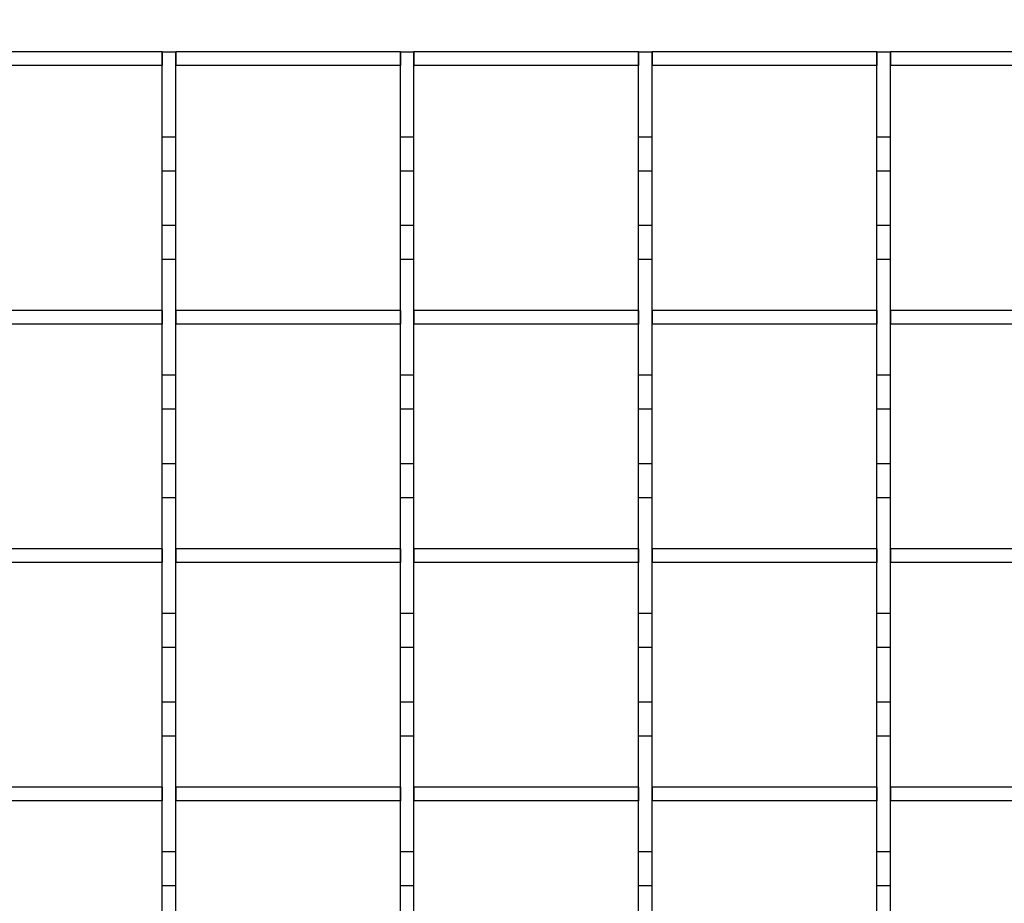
# Model space of a CAD drawing. Extents: x -72 to 51457, y 0 to 26838.
# Tile 56 of 203: x 6979 to 7124, y 9638 to 9767. Entities that reach past the tile are written whole.
import ezdxf
from ezdxf.enums import TextEntityAlignment as Align

# ---------------------------------------------------------------- set-up
doc = ezdxf.new("R2010")
doc.units = 0
doc.header["$LTSCALE"] = 12
for name, pattern in [('LDM', [0]), ('LEA', [0]), ('LFUN', [0]), ('SOLID_THIN', [0])]:
    doc.linetypes.add(name, pattern=pattern)
doc.layers.get('0').update_dxf_attribs({"linetype": 'CONTINUOUS'})
doc.layers.add('4', color=7, linetype='CONTINUOUS')
doc.styles.get("Standard").update_dxf_attribs({"font": 'medtext', "width": 0.75})
doc.styles.add('TDM', font='TXT', dxfattribs={"width": 0.675})
doc.dimstyles.new('MEDDIM1621', dxfattribs={"dimscale": 20, "dimtxt": 6, "dimasz": 3.5, "dimexe": 2.5, "dimexo": 2.5, "dimgap": 1.665, "dimtad": 1, "dimdec": 4, "dimrnd": 1, "dimzin": 12, "dimdsep": 46, "dimtxsty": 'Standard', "dimblk": 'MEDFUNV_7', "dimcen": 30, "dimclrd": 7, "dimclre": 7, "dimclrt": 7, "dimadec": 0, "dimazin": 0, "dimtfac": 0.7, "dimtdec": 4, "dimtmove": 0, "dimatfit": 3, "dimldrblk": 'MEDFUNV_7', "dimfxl": 0, "dimtolj": 1, "dimtzin": 0, "dimarcsym": 0})
doc.dimstyles.new('MEDDIM1642', dxfattribs={"dimscale": 20, "dimtxt": 6, "dimasz": 3.5, "dimexe": 2.5, "dimexo": 2.5, "dimgap": 1.665, "dimtad": 1, "dimdec": 4, "dimrnd": 1, "dimzin": 12, "dimdsep": 46, "dimtxsty": 'Standard', "dimblk": 'MEDFUNV_7', "dimcen": 30, "dimclrd": 7, "dimclre": 7, "dimclrt": 7, "dimadec": 0, "dimazin": 0, "dimtfac": 0.7, "dimtdec": 4, "dimtmove": 0, "dimatfit": 3, "dimldrblk": 'MEDFUNV_7', "dimfxl": 0, "dimtolj": 1, "dimtzin": 0, "dimarcsym": 0})
doc.dimstyles.new('MEDDIM8157', dxfattribs={"dimscale": 20, "dimtxt": 6, "dimasz": 3.5, "dimexe": 2.5, "dimexo": 2.5, "dimgap": 1.665, "dimtad": 1, "dimdec": 4, "dimrnd": 1, "dimzin": 12, "dimdsep": 46, "dimtxsty": 'Standard', "dimblk": 'MEDFUNV_7', "dimcen": 30, "dimclrd": 7, "dimclre": 7, "dimclrt": 7, "dimadec": 0, "dimazin": 0, "dimtfac": 0.7, "dimtdec": 4, "dimtmove": 0, "dimatfit": 3, "dimldrblk": 'MEDFUNV_7', "dimfxl": 0, "dimtolj": 1, "dimtzin": 0, "dimarcsym": 0})

# ---------------------------------------------------------------- blocks, each defined once
blk = doc.blocks.new('MEDFUNV_6')
at = {"color": 0, "linetype": 'LFUN', "lineweight": -2}
for points in [[(1, 0.1333), (0, 0), (1, -0.1333), (1, 0.1333)], [(1, 0.1111), (0.1667, 0), (1, -0.1111)], [(1, 0.0889), (0.3333, 0), (1, -0.0889)], [(1, 0.0667), (0.5, 0), (1, -0.0667)], [(1, 0.0444), (0.6667, 0), (1, -0.0444)], [(1, 0.0222), (0.8333, 0), (1, -0.0222)]]:
    blk.add_lwpolyline(points, dxfattribs=at)
blk = doc.blocks.new('MEDFUNV_7')
at = {"color": 0, "linetype": 'LFUN', "lineweight": -2}
for points in [[(-1, 0.1333), (0, 0), (-1, -0.1333), (-1, 0.1333)], [(-1, 0.1111), (-0.1667, 0), (-1, -0.1111)], [(-1, 0.0889), (-0.3333, 0), (-1, -0.0889)], [(-1, 0.0667), (-0.5, 0), (-1, -0.0667)], [(-1, 0.0444), (-0.6667, 0), (-1, -0.0444)], [(-1, 0.0222), (-0.8333, 0), (-1, -0.0222)]]:
    blk.add_lwpolyline(points, dxfattribs=at)
blk = doc.blocks.new('MEDCLUMP_DIM_1622_')
at = {"layer": '4', "color": 7, "linetype": 'LEA', "lineweight": 25}
for p, q in [((7546.26, 10414.68), (3300.76, 10414.68)), ((5818.11, 9552.68), (3300.76, 9552.68))]:
    blk.add_line(p, q, dxfattribs=at)
at = {"layer": '4', "color": 7, "linetype": 'LDM', "lineweight": 25}
blk.add_line((3350.76, 10414.68), (3350.76, 9552.68), dxfattribs=at)
at = {"layer": '4', "color": 7, "linetype": 'LDM', "lineweight": 25, "xscale": 70, "yscale": 70, "zscale": 70, "rotation": 270}
for name, p in [('MEDFUNV_6', (3350.76, 10414.68)), ('MEDFUNV_7', (3350.76, 9552.68))]:
    blk.add_blockref(name, p, dxfattribs=at)
at = {"layer": '4', "color": 7, "lineweight": 25, "style": 'TDM', "width": 0.675}
blk.add_text('862', height=120, rotation=90, dxfattribs=at).set_placement((3350.76, 9875.68), align=Align.BOTTOM_LEFT)
blk = doc.blocks.new('*D76')
at = {"lineweight": 0}
blk.add_blockref('MEDCLUMP_DIM_1622_', (0, 0), dxfattribs=at)
blk = doc.blocks.new('MEDCLUMP_DIM_1643_')
at = {"layer": '4', "color": 7, "linetype": 'LEA', "lineweight": 25}
for p, q in [((5834.76, 9566.68), (5834.76, 10860.26)), ((10834.76, 9478.68), (10834.76, 10860.26))]:
    blk.add_line(p, q, dxfattribs=at)
at = {"layer": '4', "color": 7, "linetype": 'LDM', "lineweight": 25}
blk.add_line((5834.76, 10810.26), (10834.76, 10810.26), dxfattribs=at)
at = {"layer": '4', "color": 7, "linetype": 'LDM', "lineweight": 25, "xscale": 70, "yscale": 70, "zscale": 70}
for name, p in [('MEDFUNV_6', (5834.76, 10810.26)), ('MEDFUNV_7', (10834.76, 10810.26))]:
    blk.add_blockref(name, p, dxfattribs=at)
at = {"layer": '4', "color": 7, "lineweight": 25, "style": 'TDM', "width": 0.781579}
blk.add_text('5000', height=120, dxfattribs=at).set_placement((8186.26, 10810.26), align=Align.BOTTOM_LEFT)
blk = doc.blocks.new('*D70')
at = {"lineweight": 0}
blk.add_blockref('MEDCLUMP_DIM_1643_', (0, 0), dxfattribs=at)
blk = doc.blocks.new('MEDCLUMP_DIM_8158_')
at = {"layer": '4', "color": 7, "linetype": 'LEA', "lineweight": 25}
for p, q in [((5834.76, 10690.47), (5834.76, 11104.98)), ((11834.76, 9566.34), (11834.76, 11104.98))]:
    blk.add_line(p, q, dxfattribs=at)
at = {"layer": '4', "color": 7, "linetype": 'LDM', "lineweight": 25}
blk.add_line((5834.76, 11054.98), (11834.76, 11054.98), dxfattribs=at)
at = {"layer": '4', "color": 7, "linetype": 'LDM', "lineweight": 25, "xscale": 70, "yscale": 70, "zscale": 70}
for name, p in [('MEDFUNV_6', (5834.76, 11054.98)), ('MEDFUNV_7', (11834.76, 11054.98))]:
    blk.add_blockref(name, p, dxfattribs=at)
at = {"layer": '4', "color": 7, "lineweight": 25, "style": 'TDM'}
for s, width, p in [('( Option Aquaclean)', 0.748515, (8267.25, 11054.98)), ('6000', 0.781579, (7890.26, 11054.98))]:
    blk.add_text(s, height=120, dxfattribs=dict(at, width=width)).set_placement(p, align=Align.BOTTOM_LEFT)
blk = doc.blocks.new('*D16')
at = {"lineweight": 0}
blk.add_blockref('MEDCLUMP_DIM_8158_', (0, 0), dxfattribs=at)
blk = doc.blocks.new('Vela_Drauf')
at = {"color": 7, "linetype": 'SOLID_THIN', "lineweight": 25}
for p, q in [((7000.26, 9762.68), (6967.26, 9762.68)), ((7000.26, 9750.18), (7000.26, 9762.68)), ((7000.26, 9762.68), (7002.26, 9762.68)), ((7000.26, 9762.68), (7000.26, 9760.68)), ((7002.26, 9750.18), (7002.26, 9762.68)), ((7002.26, 9762.68), (7002.26, 9760.68)), ((7035.26, 9762.68), (7002.26, 9762.68)), ((7035.26, 9750.18), (7035.26, 9762.68)), ((7035.26, 9762.68), (7037.26, 9762.68)), ((7035.26, 9762.68), (7035.26, 9760.68)), ((7037.26, 9750.18), (7037.26, 9762.68)), ((7037.26, 9762.68), (7037.26, 9760.68)), ((7070.26, 9762.68), (7037.26, 9762.68)), ((7070.26, 9750.18), (7070.26, 9762.68)), ((7070.26, 9762.68), (7072.26, 9762.68)), ((7070.26, 9762.68), (7070.26, 9760.68)), ((7072.26, 9750.18), (7072.26, 9762.68)), ((7072.26, 9762.68), (7072.26, 9760.68)), ((7105.26, 9762.68), (7072.26, 9762.68)), ((7105.26, 9750.18), (7105.26, 9762.68)), ((7105.26, 9762.68), (7107.26, 9762.68)), ((7105.26, 9762.68), (7105.26, 9760.68)), ((7107.26, 9750.18), (7107.26, 9762.68)), ((7107.26, 9762.68), (7107.26, 9760.68)), ((7140.26, 9762.68), (7107.26, 9762.68)), ((7000.26, 9760.68), (6967.26, 9760.68)), ((7035.26, 9760.68), (7002.26, 9760.68)), ((7070.26, 9760.68), (7037.26, 9760.68)), ((7105.26, 9760.68), (7072.26, 9760.68)), ((7140.26, 9760.68), (7107.26, 9760.68)), ((7002.26, 9750.18), (7000.26, 9750.18)), ((7000.26, 9745.18), (7000.26, 9750.18)), ((7002.26, 9745.18), (7002.26, 9750.18)), ((7037.26, 9750.18), (7035.26, 9750.18)), ((7035.26, 9745.18), (7035.26, 9750.18)), ((7037.26, 9745.18), (7037.26, 9750.18)), ((7072.26, 9750.18), (7070.26, 9750.18)), ((7070.26, 9745.18), (7070.26, 9750.18)), ((7072.26, 9745.18), (7072.26, 9750.18)), ((7107.26, 9750.18), (7105.26, 9750.18)), ((7105.26, 9745.18), (7105.26, 9750.18)), ((7107.26, 9745.18), (7107.26, 9750.18)), ((7002.26, 9745.18), (7000.26, 9745.18)), ((7000.26, 9737.18), (7000.26, 9745.18)), ((7002.26, 9737.18), (7002.26, 9745.18)), ((7037.26, 9745.18), (7035.26, 9745.18)), ((7035.26, 9737.18), (7035.26, 9745.18)), ((7037.26, 9737.18), (7037.26, 9745.18)), ((7072.26, 9745.18), (7070.26, 9745.18)), ((7070.26, 9737.18), (7070.26, 9745.18)), ((7072.26, 9737.18), (7072.26, 9745.18)), ((7107.26, 9745.18), (7105.26, 9745.18)), ((7105.26, 9737.18), (7105.26, 9745.18)), ((7107.26, 9737.18), (7107.26, 9745.18)), ((7002.26, 9737.18), (7000.26, 9737.18)), ((7000.26, 9732.18), (7000.26, 9737.18)), ((7002.26, 9732.18), (7002.26, 9737.18)), ((7037.26, 9737.18), (7035.26, 9737.18)), ((7035.26, 9732.18), (7035.26, 9737.18)), ((7037.26, 9732.18), (7037.26, 9737.18)), ((7072.26, 9737.18), (7070.26, 9737.18)), ((7070.26, 9732.18), (7070.26, 9737.18)), ((7072.26, 9732.18), (7072.26, 9737.18)), ((7107.26, 9737.18), (7105.26, 9737.18)), ((7105.26, 9732.18), (7105.26, 9737.18)), ((7107.26, 9732.18), (7107.26, 9737.18)), ((7002.26, 9732.18), (7000.26, 9732.18)), ((7000.26, 9715.18), (7000.26, 9732.18)), ((7002.26, 9715.18), (7002.26, 9732.18)), ((7037.26, 9732.18), (7035.26, 9732.18)), ((7035.26, 9715.18), (7035.26, 9732.18)), ((7037.26, 9715.18), (7037.26, 9732.18)), ((7072.26, 9732.18), (7070.26, 9732.18)), ((7070.26, 9715.18), (7070.26, 9732.18)), ((7072.26, 9715.18), (7072.26, 9732.18)), ((7107.26, 9732.18), (7105.26, 9732.18)), ((7105.26, 9715.18), (7105.26, 9732.18)), ((7107.26, 9715.18), (7107.26, 9732.18)), ((7000.26, 9724.68), (6967.26, 9724.68)), ((7000.26, 9724.68), (7000.26, 9722.68)), ((7002.26, 9724.68), (7002.26, 9722.68)), ((7035.26, 9724.68), (7002.26, 9724.68)), ((7035.26, 9724.68), (7035.26, 9722.68)), ((7037.26, 9724.68), (7037.26, 9722.68)), ((7070.26, 9724.68), (7037.26, 9724.68)), ((7070.26, 9724.68), (7070.26, 9722.68)), ((7072.26, 9724.68), (7072.26, 9722.68)), ((7105.26, 9724.68), (7072.26, 9724.68)), ((7105.26, 9724.68), (7105.26, 9722.68)), ((7107.26, 9724.68), (7107.26, 9722.68)), ((7140.26, 9724.68), (7107.26, 9724.68)), ((7000.26, 9722.68), (6967.26, 9722.68)), ((7035.26, 9722.68), (7002.26, 9722.68)), ((7070.26, 9722.68), (7037.26, 9722.68)), ((7105.26, 9722.68), (7072.26, 9722.68)), ((7140.26, 9722.68), (7107.26, 9722.68)), ((7002.26, 9715.18), (7000.26, 9715.18)), ((7000.26, 9710.18), (7000.26, 9715.18)), ((7002.26, 9710.18), (7002.26, 9715.18)), ((7037.26, 9715.18), (7035.26, 9715.18)), ((7035.26, 9710.18), (7035.26, 9715.18)), ((7037.26, 9710.18), (7037.26, 9715.18)), ((7072.26, 9715.18), (7070.26, 9715.18)), ((7070.26, 9710.18), (7070.26, 9715.18)), ((7072.26, 9710.18), (7072.26, 9715.18)), ((7107.26, 9715.18), (7105.26, 9715.18)), ((7105.26, 9710.18), (7105.26, 9715.18)), ((7107.26, 9710.18), (7107.26, 9715.18)), ((7002.26, 9710.18), (7000.26, 9710.18)), ((7000.26, 9702.18), (7000.26, 9710.18)), ((7002.26, 9702.18), (7002.26, 9710.18)), ((7037.26, 9710.18), (7035.26, 9710.18)), ((7035.26, 9702.18), (7035.26, 9710.18)), ((7037.26, 9702.18), (7037.26, 9710.18)), ((7072.26, 9710.18), (7070.26, 9710.18)), ((7070.26, 9702.18), (7070.26, 9710.18)), ((7072.26, 9702.18), (7072.26, 9710.18)), ((7107.26, 9710.18), (7105.26, 9710.18)), ((7105.26, 9702.18), (7105.26, 9710.18)), ((7107.26, 9702.18), (7107.26, 9710.18)), ((7002.26, 9702.18), (7000.26, 9702.18)), ((7000.26, 9697.18), (7000.26, 9702.18)), ((7002.26, 9697.18), (7002.26, 9702.18)), ((7037.26, 9702.18), (7035.26, 9702.18)), ((7035.26, 9697.18), (7035.26, 9702.18)), ((7037.26, 9697.18), (7037.26, 9702.18)), ((7072.26, 9702.18), (7070.26, 9702.18)), ((7070.26, 9697.18), (7070.26, 9702.18)), ((7072.26, 9697.18), (7072.26, 9702.18)), ((7107.26, 9702.18), (7105.26, 9702.18)), ((7105.26, 9697.18), (7105.26, 9702.18)), ((7107.26, 9697.18), (7107.26, 9702.18)), ((7002.26, 9697.18), (7000.26, 9697.18)), ((7000.26, 9680.18), (7000.26, 9697.18)), ((7002.26, 9680.18), (7002.26, 9697.18)), ((7037.26, 9697.18), (7035.26, 9697.18)), ((7035.26, 9680.18), (7035.26, 9697.18)), ((7037.26, 9680.18), (7037.26, 9697.18)), ((7072.26, 9697.18), (7070.26, 9697.18)), ((7070.26, 9680.18), (7070.26, 9697.18)), ((7072.26, 9680.18), (7072.26, 9697.18)), ((7107.26, 9697.18), (7105.26, 9697.18)), ((7105.26, 9680.18), (7105.26, 9697.18)), ((7107.26, 9680.18), (7107.26, 9697.18)), ((7000.26, 9689.68), (6967.26, 9689.68)), ((7000.26, 9689.68), (7000.26, 9687.68)), ((7002.26, 9689.68), (7002.26, 9687.68)), ((7035.26, 9689.68), (7002.26, 9689.68)), ((7035.26, 9689.68), (7035.26, 9687.68)), ((7037.26, 9689.68), (7037.26, 9687.68)), ((7070.26, 9689.68), (7037.26, 9689.68)), ((7070.26, 9689.68), (7070.26, 9687.68)), ((7072.26, 9689.68), (7072.26, 9687.68)), ((7105.26, 9689.68), (7072.26, 9689.68)), ((7105.26, 9689.68), (7105.26, 9687.68)), ((7107.26, 9689.68), (7107.26, 9687.68)), ((7140.26, 9689.68), (7107.26, 9689.68)), ((7000.26, 9687.68), (6967.26, 9687.68)), ((7035.26, 9687.68), (7002.26, 9687.68)), ((7070.26, 9687.68), (7037.26, 9687.68)), ((7105.26, 9687.68), (7072.26, 9687.68)), ((7140.26, 9687.68), (7107.26, 9687.68)), ((7002.26, 9680.18), (7000.26, 9680.18)), ((7000.26, 9675.18), (7000.26, 9680.18)), ((7002.26, 9675.18), (7002.26, 9680.18)), ((7037.26, 9680.18), (7035.26, 9680.18)), ((7035.26, 9675.18), (7035.26, 9680.18)), ((7037.26, 9675.18), (7037.26, 9680.18)), ((7072.26, 9680.18), (7070.26, 9680.18)), ((7070.26, 9675.18), (7070.26, 9680.18)), ((7072.26, 9675.18), (7072.26, 9680.18)), ((7107.26, 9680.18), (7105.26, 9680.18)), ((7105.26, 9675.18), (7105.26, 9680.18)), ((7107.26, 9675.18), (7107.26, 9680.18)), ((7002.26, 9675.18), (7000.26, 9675.18)), ((7000.26, 9667.18), (7000.26, 9675.18)), ((7002.26, 9667.18), (7002.26, 9675.18)), ((7037.26, 9675.18), (7035.26, 9675.18)), ((7035.26, 9667.18), (7035.26, 9675.18)), ((7037.26, 9667.18), (7037.26, 9675.18)), ((7072.26, 9675.18), (7070.26, 9675.18)), ((7070.26, 9667.18), (7070.26, 9675.18)), ((7072.26, 9667.18), (7072.26, 9675.18)), ((7107.26, 9675.18), (7105.26, 9675.18)), ((7105.26, 9667.18), (7105.26, 9675.18)), ((7107.26, 9667.18), (7107.26, 9675.18)), ((7002.26, 9667.18), (7000.26, 9667.18)), ((7000.26, 9662.18), (7000.26, 9667.18)), ((7002.26, 9662.18), (7002.26, 9667.18)), ((7037.26, 9667.18), (7035.26, 9667.18)), ((7035.26, 9662.18), (7035.26, 9667.18)), ((7037.26, 9662.18), (7037.26, 9667.18)), ((7072.26, 9667.18), (7070.26, 9667.18)), ((7070.26, 9662.18), (7070.26, 9667.18)), ((7072.26, 9662.18), (7072.26, 9667.18)), ((7107.26, 9667.18), (7105.26, 9667.18)), ((7105.26, 9662.18), (7105.26, 9667.18)), ((7107.26, 9662.18), (7107.26, 9667.18)), ((7002.26, 9662.18), (7000.26, 9662.18)), ((7000.26, 9645.18), (7000.26, 9662.18)), ((7002.26, 9645.18), (7002.26, 9662.18)), ((7037.26, 9662.18), (7035.26, 9662.18)), ((7035.26, 9645.18), (7035.26, 9662.18)), ((7037.26, 9645.18), (7037.26, 9662.18)), ((7072.26, 9662.18), (7070.26, 9662.18)), ((7070.26, 9645.18), (7070.26, 9662.18)), ((7072.26, 9645.18), (7072.26, 9662.18)), ((7107.26, 9662.18), (7105.26, 9662.18)), ((7105.26, 9645.18), (7105.26, 9662.18)), ((7107.26, 9645.18), (7107.26, 9662.18)), ((7000.26, 9654.68), (6967.26, 9654.68)), ((7000.26, 9654.68), (7000.26, 9652.68)), ((7002.26, 9654.68), (7002.26, 9652.68)), ((7035.26, 9654.68), (7002.26, 9654.68)), ((7035.26, 9654.68), (7035.26, 9652.68)), ((7037.26, 9654.68), (7037.26, 9652.68)), ((7070.26, 9654.68), (7037.26, 9654.68)), ((7070.26, 9654.68), (7070.26, 9652.68)), ((7072.26, 9654.68), (7072.26, 9652.68)), ((7105.26, 9654.68), (7072.26, 9654.68)), ((7105.26, 9654.68), (7105.26, 9652.68)), ((7107.26, 9654.68), (7107.26, 9652.68)), ((7140.26, 9654.68), (7107.26, 9654.68)), ((7000.26, 9652.68), (6967.26, 9652.68)), ((7035.26, 9652.68), (7002.26, 9652.68)), ((7070.26, 9652.68), (7037.26, 9652.68)), ((7105.26, 9652.68), (7072.26, 9652.68)), ((7140.26, 9652.68), (7107.26, 9652.68)), ((7002.26, 9645.18), (7000.26, 9645.18)), ((7000.26, 9640.18), (7000.26, 9645.18)), ((7002.26, 9640.18), (7002.26, 9645.18)), ((7037.26, 9645.18), (7035.26, 9645.18)), ((7035.26, 9640.18), (7035.26, 9645.18)), ((7037.26, 9640.18), (7037.26, 9645.18)), ((7072.26, 9645.18), (7070.26, 9645.18)), ((7070.26, 9640.18), (7070.26, 9645.18)), ((7072.26, 9640.18), (7072.26, 9645.18)), ((7107.26, 9645.18), (7105.26, 9645.18)), ((7105.26, 9640.18), (7105.26, 9645.18)), ((7107.26, 9640.18), (7107.26, 9645.18)), ((7002.26, 9640.18), (7000.26, 9640.18)), ((7000.26, 9632.18), (7000.26, 9640.18)), ((7002.26, 9632.18), (7002.26, 9640.18)), ((7037.26, 9640.18), (7035.26, 9640.18)), ((7035.26, 9632.18), (7035.26, 9640.18)), ((7037.26, 9632.18), (7037.26, 9640.18)), ((7072.26, 9640.18), (7070.26, 9640.18)), ((7070.26, 9632.18), (7070.26, 9640.18)), ((7072.26, 9632.18), (7072.26, 9640.18)), ((7107.26, 9640.18), (7105.26, 9640.18)), ((7105.26, 9632.18), (7105.26, 9640.18)), ((7107.26, 9632.18), (7107.26, 9640.18))]:
    blk.add_line(p, q, dxfattribs=at)
blk = doc.blocks.new('Türen_Drauf')
at = {"color": 7, "linetype": 'SOLID_THIN', "lineweight": 25}
for p, q in [((7000.26, 9762.68), (6967.26, 9762.68)), ((7000.26, 9762.68), (7002.26, 9762.68)), ((7000.26, 9750.18), (7000.26, 9762.68)), ((7000.26, 9762.68), (7000.26, 9760.68)), ((7002.26, 9750.18), (7002.26, 9762.68)), ((7002.26, 9762.68), (7002.26, 9760.68)), ((7035.26, 9762.68), (7002.26, 9762.68)), ((7035.26, 9750.18), (7035.26, 9762.68)), ((7035.26, 9762.68), (7037.26, 9762.68)), ((7035.26, 9762.68), (7035.26, 9760.68)), ((7037.26, 9750.18), (7037.26, 9762.68)), ((7037.26, 9762.68), (7037.26, 9760.68)), ((7070.26, 9762.68), (7037.26, 9762.68)), ((7070.26, 9750.18), (7070.26, 9762.68)), ((7070.26, 9762.68), (7072.26, 9762.68)), ((7070.26, 9762.68), (7070.26, 9760.68)), ((7072.26, 9750.18), (7072.26, 9762.68)), ((7072.26, 9762.68), (7072.26, 9760.68)), ((7105.26, 9762.68), (7072.26, 9762.68)), ((7105.26, 9762.68), (7107.26, 9762.68)), ((7105.26, 9750.18), (7105.26, 9762.68)), ((7105.26, 9762.68), (7105.26, 9760.68)), ((7107.26, 9750.18), (7107.26, 9762.68)), ((7107.26, 9762.68), (7107.26, 9760.68)), ((7140.26, 9762.68), (7107.26, 9762.68)), ((7000.26, 9760.68), (6967.26, 9760.68)), ((7035.26, 9760.68), (7002.26, 9760.68)), ((7070.26, 9760.68), (7037.26, 9760.68)), ((7105.26, 9760.68), (7072.26, 9760.68)), ((7140.26, 9760.68), (7107.26, 9760.68)), ((7002.26, 9750.18), (7000.26, 9750.18)), ((7000.26, 9745.18), (7000.26, 9750.18)), ((7002.26, 9745.18), (7002.26, 9750.18)), ((7037.26, 9750.18), (7035.26, 9750.18)), ((7035.26, 9745.18), (7035.26, 9750.18)), ((7037.26, 9745.18), (7037.26, 9750.18)), ((7072.26, 9750.18), (7070.26, 9750.18)), ((7070.26, 9745.18), (7070.26, 9750.18)), ((7072.26, 9745.18), (7072.26, 9750.18)), ((7107.26, 9750.18), (7105.26, 9750.18)), ((7105.26, 9745.18), (7105.26, 9750.18)), ((7107.26, 9745.18), (7107.26, 9750.18)), ((7002.26, 9745.18), (7000.26, 9745.18)), ((7000.26, 9737.18), (7000.26, 9745.18)), ((7002.26, 9737.18), (7002.26, 9745.18)), ((7037.26, 9745.18), (7035.26, 9745.18)), ((7035.26, 9737.18), (7035.26, 9745.18)), ((7037.26, 9737.18), (7037.26, 9745.18)), ((7072.26, 9745.18), (7070.26, 9745.18)), ((7070.26, 9737.18), (7070.26, 9745.18)), ((7072.26, 9737.18), (7072.26, 9745.18)), ((7107.26, 9745.18), (7105.26, 9745.18)), ((7105.26, 9737.18), (7105.26, 9745.18)), ((7107.26, 9737.18), (7107.26, 9745.18)), ((7002.26, 9737.18), (7000.26, 9737.18)), ((7000.26, 9732.18), (7000.26, 9737.18)), ((7002.26, 9732.18), (7002.26, 9737.18)), ((7037.26, 9737.18), (7035.26, 9737.18)), ((7035.26, 9732.18), (7035.26, 9737.18)), ((7037.26, 9732.18), (7037.26, 9737.18)), ((7072.26, 9737.18), (7070.26, 9737.18)), ((7070.26, 9732.18), (7070.26, 9737.18)), ((7072.26, 9732.18), (7072.26, 9737.18)), ((7107.26, 9737.18), (7105.26, 9737.18)), ((7105.26, 9732.18), (7105.26, 9737.18)), ((7107.26, 9732.18), (7107.26, 9737.18)), ((7002.26, 9732.18), (7000.26, 9732.18)), ((7000.26, 9715.18), (7000.26, 9732.18)), ((7002.26, 9715.18), (7002.26, 9732.18)), ((7037.26, 9732.18), (7035.26, 9732.18)), ((7035.26, 9715.18), (7035.26, 9732.18)), ((7037.26, 9715.18), (7037.26, 9732.18)), ((7072.26, 9732.18), (7070.26, 9732.18)), ((7070.26, 9715.18), (7070.26, 9732.18)), ((7072.26, 9715.18), (7072.26, 9732.18)), ((7107.26, 9732.18), (7105.26, 9732.18)), ((7105.26, 9715.18), (7105.26, 9732.18)), ((7107.26, 9715.18), (7107.26, 9732.18)), ((7000.26, 9724.68), (6967.26, 9724.68)), ((7000.26, 9724.68), (7000.26, 9722.68)), ((7002.26, 9724.68), (7002.26, 9722.68)), ((7035.26, 9724.68), (7002.26, 9724.68)), ((7035.26, 9724.68), (7035.26, 9722.68)), ((7037.26, 9724.68), (7037.26, 9722.68)), ((7070.26, 9724.68), (7037.26, 9724.68)), ((7070.26, 9724.68), (7070.26, 9722.68)), ((7072.26, 9724.68), (7072.26, 9722.68)), ((7105.26, 9724.68), (7072.26, 9724.68)), ((7105.26, 9724.68), (7105.26, 9722.68)), ((7107.26, 9724.68), (7107.26, 9722.68)), ((7140.26, 9724.68), (7107.26, 9724.68)), ((7000.26, 9722.68), (6967.26, 9722.68)), ((7035.26, 9722.68), (7002.26, 9722.68)), ((7070.26, 9722.68), (7037.26, 9722.68)), ((7105.26, 9722.68), (7072.26, 9722.68)), ((7140.26, 9722.68), (7107.26, 9722.68)), ((7002.26, 9715.18), (7000.26, 9715.18)), ((7000.26, 9710.18), (7000.26, 9715.18)), ((7002.26, 9710.18), (7002.26, 9715.18)), ((7037.26, 9715.18), (7035.26, 9715.18)), ((7035.26, 9710.18), (7035.26, 9715.18)), ((7037.26, 9710.18), (7037.26, 9715.18)), ((7072.26, 9715.18), (7070.26, 9715.18)), ((7070.26, 9710.18), (7070.26, 9715.18)), ((7072.26, 9710.18), (7072.26, 9715.18)), ((7107.26, 9715.18), (7105.26, 9715.18)), ((7105.26, 9710.18), (7105.26, 9715.18)), ((7107.26, 9710.18), (7107.26, 9715.18)), ((7002.26, 9710.18), (7000.26, 9710.18)), ((7000.26, 9702.18), (7000.26, 9710.18)), ((7002.26, 9702.18), (7002.26, 9710.18)), ((7037.26, 9710.18), (7035.26, 9710.18)), ((7035.26, 9702.18), (7035.26, 9710.18)), ((7037.26, 9702.18), (7037.26, 9710.18)), ((7072.26, 9710.18), (7070.26, 9710.18)), ((7070.26, 9702.18), (7070.26, 9710.18)), ((7072.26, 9702.18), (7072.26, 9710.18)), ((7107.26, 9710.18), (7105.26, 9710.18)), ((7105.26, 9702.18), (7105.26, 9710.18)), ((7107.26, 9702.18), (7107.26, 9710.18)), ((7002.26, 9702.18), (7000.26, 9702.18)), ((7000.26, 9697.18), (7000.26, 9702.18)), ((7002.26, 9697.18), (7002.26, 9702.18)), ((7037.26, 9702.18), (7035.26, 9702.18)), ((7035.26, 9697.18), (7035.26, 9702.18)), ((7037.26, 9697.18), (7037.26, 9702.18)), ((7072.26, 9702.18), (7070.26, 9702.18)), ((7070.26, 9697.18), (7070.26, 9702.18)), ((7072.26, 9697.18), (7072.26, 9702.18)), ((7107.26, 9702.18), (7105.26, 9702.18)), ((7105.26, 9697.18), (7105.26, 9702.18)), ((7107.26, 9697.18), (7107.26, 9702.18)), ((7002.26, 9697.18), (7000.26, 9697.18)), ((7000.26, 9680.18), (7000.26, 9697.18)), ((7002.26, 9680.18), (7002.26, 9697.18)), ((7037.26, 9697.18), (7035.26, 9697.18)), ((7035.26, 9680.18), (7035.26, 9697.18)), ((7037.26, 9680.18), (7037.26, 9697.18)), ((7072.26, 9697.18), (7070.26, 9697.18)), ((7070.26, 9680.18), (7070.26, 9697.18)), ((7072.26, 9680.18), (7072.26, 9697.18)), ((7107.26, 9697.18), (7105.26, 9697.18)), ((7105.26, 9680.18), (7105.26, 9697.18)), ((7107.26, 9680.18), (7107.26, 9697.18)), ((7000.26, 9689.68), (6967.26, 9689.68)), ((7000.26, 9689.68), (7000.26, 9687.68)), ((7002.26, 9689.68), (7002.26, 9687.68)), ((7035.26, 9689.68), (7002.26, 9689.68)), ((7035.26, 9689.68), (7035.26, 9687.68)), ((7037.26, 9689.68), (7037.26, 9687.68)), ((7070.26, 9689.68), (7037.26, 9689.68)), ((7070.26, 9689.68), (7070.26, 9687.68)), ((7072.26, 9689.68), (7072.26, 9687.68)), ((7105.26, 9689.68), (7072.26, 9689.68)), ((7105.26, 9689.68), (7105.26, 9687.68)), ((7107.26, 9689.68), (7107.26, 9687.68)), ((7140.26, 9689.68), (7107.26, 9689.68)), ((7000.26, 9687.68), (6967.26, 9687.68)), ((7035.26, 9687.68), (7002.26, 9687.68)), ((7070.26, 9687.68), (7037.26, 9687.68)), ((7105.26, 9687.68), (7072.26, 9687.68)), ((7140.26, 9687.68), (7107.26, 9687.68)), ((7002.26, 9680.18), (7000.26, 9680.18)), ((7000.26, 9675.18), (7000.26, 9680.18)), ((7002.26, 9675.18), (7002.26, 9680.18)), ((7037.26, 9680.18), (7035.26, 9680.18)), ((7035.26, 9675.18), (7035.26, 9680.18)), ((7037.26, 9675.18), (7037.26, 9680.18)), ((7072.26, 9680.18), (7070.26, 9680.18)), ((7070.26, 9675.18), (7070.26, 9680.18)), ((7072.26, 9675.18), (7072.26, 9680.18)), ((7107.26, 9680.18), (7105.26, 9680.18)), ((7105.26, 9675.18), (7105.26, 9680.18)), ((7107.26, 9675.18), (7107.26, 9680.18)), ((7002.26, 9675.18), (7000.26, 9675.18)), ((7000.26, 9667.18), (7000.26, 9675.18)), ((7002.26, 9667.18), (7002.26, 9675.18)), ((7037.26, 9675.18), (7035.26, 9675.18)), ((7035.26, 9667.18), (7035.26, 9675.18)), ((7037.26, 9667.18), (7037.26, 9675.18)), ((7072.26, 9675.18), (7070.26, 9675.18)), ((7070.26, 9667.18), (7070.26, 9675.18)), ((7072.26, 9667.18), (7072.26, 9675.18)), ((7107.26, 9675.18), (7105.26, 9675.18)), ((7105.26, 9667.18), (7105.26, 9675.18)), ((7107.26, 9667.18), (7107.26, 9675.18)), ((7002.26, 9667.18), (7000.26, 9667.18)), ((7000.26, 9662.18), (7000.26, 9667.18)), ((7002.26, 9662.18), (7002.26, 9667.18)), ((7037.26, 9667.18), (7035.26, 9667.18)), ((7035.26, 9662.18), (7035.26, 9667.18)), ((7037.26, 9662.18), (7037.26, 9667.18)), ((7072.26, 9667.18), (7070.26, 9667.18)), ((7070.26, 9662.18), (7070.26, 9667.18)), ((7072.26, 9662.18), (7072.26, 9667.18)), ((7107.26, 9667.18), (7105.26, 9667.18)), ((7105.26, 9662.18), (7105.26, 9667.18)), ((7107.26, 9662.18), (7107.26, 9667.18)), ((7002.26, 9662.18), (7000.26, 9662.18)), ((7000.26, 9645.18), (7000.26, 9662.18)), ((7002.26, 9645.18), (7002.26, 9662.18)), ((7037.26, 9662.18), (7035.26, 9662.18)), ((7035.26, 9645.18), (7035.26, 9662.18)), ((7037.26, 9645.18), (7037.26, 9662.18)), ((7072.26, 9662.18), (7070.26, 9662.18)), ((7070.26, 9645.18), (7070.26, 9662.18)), ((7072.26, 9645.18), (7072.26, 9662.18)), ((7107.26, 9662.18), (7105.26, 9662.18)), ((7105.26, 9645.18), (7105.26, 9662.18)), ((7107.26, 9645.18), (7107.26, 9662.18)), ((7000.26, 9654.68), (6967.26, 9654.68)), ((7000.26, 9654.68), (7000.26, 9652.68)), ((7002.26, 9654.68), (7002.26, 9652.68)), ((7035.26, 9654.68), (7002.26, 9654.68)), ((7035.26, 9654.68), (7035.26, 9652.68)), ((7037.26, 9654.68), (7037.26, 9652.68)), ((7070.26, 9654.68), (7037.26, 9654.68)), ((7070.26, 9654.68), (7070.26, 9652.68)), ((7072.26, 9654.68), (7072.26, 9652.68)), ((7105.26, 9654.68), (7072.26, 9654.68)), ((7105.26, 9654.68), (7105.26, 9652.68)), ((7107.26, 9654.68), (7107.26, 9652.68)), ((7140.26, 9654.68), (7107.26, 9654.68)), ((7000.26, 9652.68), (6967.26, 9652.68)), ((7035.26, 9652.68), (7002.26, 9652.68)), ((7070.26, 9652.68), (7037.26, 9652.68)), ((7105.26, 9652.68), (7072.26, 9652.68)), ((7140.26, 9652.68), (7107.26, 9652.68)), ((7002.26, 9645.18), (7000.26, 9645.18)), ((7000.26, 9640.18), (7000.26, 9645.18)), ((7002.26, 9640.18), (7002.26, 9645.18)), ((7037.26, 9645.18), (7035.26, 9645.18)), ((7035.26, 9640.18), (7035.26, 9645.18)), ((7037.26, 9640.18), (7037.26, 9645.18)), ((7072.26, 9645.18), (7070.26, 9645.18)), ((7070.26, 9640.18), (7070.26, 9645.18)), ((7072.26, 9640.18), (7072.26, 9645.18)), ((7107.26, 9645.18), (7105.26, 9645.18)), ((7105.26, 9640.18), (7105.26, 9645.18)), ((7107.26, 9640.18), (7107.26, 9645.18)), ((7002.26, 9640.18), (7000.26, 9640.18)), ((7000.26, 9632.18), (7000.26, 9640.18)), ((7002.26, 9632.18), (7002.26, 9640.18)), ((7037.26, 9640.18), (7035.26, 9640.18)), ((7035.26, 9632.18), (7035.26, 9640.18)), ((7037.26, 9632.18), (7037.26, 9640.18)), ((7072.26, 9640.18), (7070.26, 9640.18)), ((7070.26, 9632.18), (7070.26, 9640.18)), ((7072.26, 9632.18), (7072.26, 9640.18)), ((7107.26, 9640.18), (7105.26, 9640.18)), ((7105.26, 9632.18), (7105.26, 9640.18)), ((7107.26, 9632.18), (7107.26, 9640.18))]:
    blk.add_line(p, q, dxfattribs=at)

msp = doc.modelspace()

# ---------------------------------------------------------------- block references
at = {"lineweight": 0}
for name in ['Türen_Drauf', 'Vela_Drauf']:
    msp.add_blockref(name, (0, 0), dxfattribs=at)

# ---------------------------------------------------------------- dimensions: what is measured, and where the dimension line sits
at = {"layer": '4', "color": 7, "linetype": 'LDM', "lineweight": 25}
dim = msp.add_linear_dim(base=(5834.76, 11054.98), p1=(11834.76, 9546.34), p2=(5834.76, 10670.47), text='<> ( Option Aquaclean)', dimstyle='MEDDIM8157', override={"dimscale": 20, "dimdec": 0, "dimblk": 'MEDFUNV_7', "dimclrd": 7, "dimclre": 7, "dimclrt": 7, "dimtzin": 8}, dxfattribs=at)
dim.commit()
dim.dimension.update_dxf_attribs({"geometry": '*D16', "text_midpoint": (8038.76, 11154.98)})
dim = msp.add_linear_dim(base=(5834.76, 10810.26), p1=(10834.76, 9458.68), p2=(5834.76, 9546.68), dimstyle='MEDDIM1642', override={"dimscale": 20, "dimdec": 0, "dimblk": 'MEDFUNV_7', "dimclrd": 7, "dimclre": 7, "dimclrt": 7, "dimtzin": 8}, dxfattribs=at)
dim.commit()
dim.dimension.update_dxf_attribs({"geometry": '*D70', "text_midpoint": (8334.76, 10910.26)})
dim = msp.add_linear_dim(base=(3350.76, 10414.68), p1=(5838.11, 9552.68), p2=(7566.26, 10414.68), angle=90, dimstyle='MEDDIM1621', override={"dimscale": 20, "dimdec": 0, "dimblk": 'MEDFUNV_7', "dimclrd": 7, "dimclre": 7, "dimclrt": 7, "dimtzin": 8}, dxfattribs=at)
dim.commit()
dim.dimension.update_dxf_attribs({"geometry": '*D76', "text_midpoint": (3250.76, 9983.68)})

doc.saveas('drawing.dxf')
